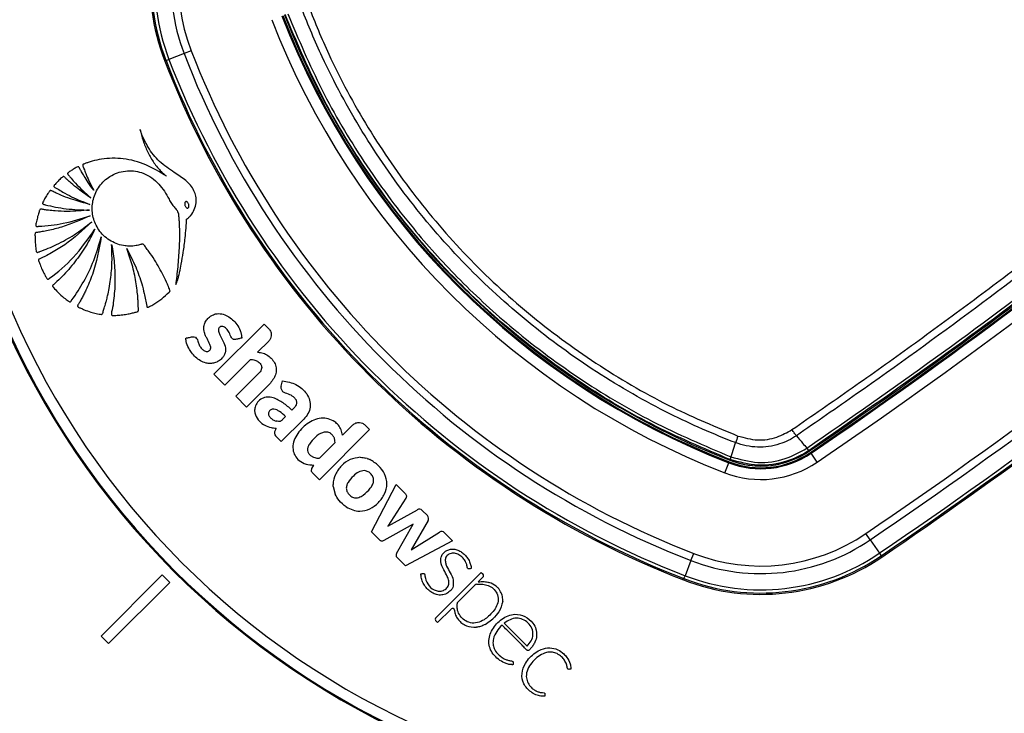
# Model space of a CAD drawing. Header units: millimetres. Extents: x 1591 to 17407, y 888 to 16227.
# Tile 33 of 78: x 3431 to 3613, y 10072 to 10200. Entities that reach past the tile are written whole.
import ezdxf

# ---------------------------------------------------------------- set-up
doc = ezdxf.new("R2010")
doc.units = ezdxf.units.MM
doc.layers.add('COMPONENT_GEOMETRY', color=7, linetype='Continuous')
doc.styles.add('SLDTEXTSTYLE1', font='TXT', dxfattribs={"width": 0.75})
doc.dimstyles.new('SLDDIMSTYLE0', dxfattribs={"dimtxt": 100, "dimasz": 6.604, "dimexe": 0, "dimexo": 0.0625, "dimgap": 25, "dimtad": 0, "dimtih": 1, "dimtoh": 1, "dimdec": 0, "dimlfac": 0.5, "dimrnd": 1e-09, "dimzin": 12, "dimdsep": 46, "dimtxsty": 'SLDTEXTSTYLE1', "dimsah": 1, "dimcen": 0.09, "dimadec": 0, "dimazin": 3, "dimtfac": 1, "dimtdec": 0, "dimtofl": 0, "dimtmove": 0, "dimatfit": 3, "dimfxl": 1, "dimfrac": 2, "dimtolj": 1, "dimtzin": 12, "dimarcsym": 0})

# ---------------------------------------------------------------- blocks, each defined once
blk = doc.blocks.new('_D')
at = {"layer": 'COMPONENT_GEOMETRY', "color": 7, "ltscale": 2}
for p, q in [((8879.1, 12946.13), (8879.1, 8407.68)), ((2657.77, 9298.99), (2657.77, 8407.68)), ((2657.77, 8414.03), (5620.66, 8414.03)), ((8879.1, 8414.03), (5916.21, 8414.03))]:
    blk.add_line(p, q, dxfattribs=at)
for points in [[(2657.77, 8414.03), (2664.37, 8413.02), (2664.37, 8415.05)], [(8879.1, 8414.03), (8872.5, 8415.05), (8872.5, 8413.02)]]:
    blk.add_solid(points, dxfattribs=at)
at = {"layer": 'COMPONENT_GEOMETRY', "color": 7, "ltscale": 2, "insert": (5620.66, 8463.56), "char_height": 100, "attachment_point": 1, "style": 'SLDTEXTSTYLE1'}
blk.add_mtext('3111', dxfattribs=at)

msp = doc.modelspace()

# ---------------------------------------------------------------- linework, layer by layer
at = {"color": 7, "linetype": 'Continuous', "lineweight": 25, "ltscale": 2}
for p, q in [((3461.65, 10193.61), (3458.85, 10192.53)), ((3462.96, 10194.12), (3461.65, 10193.61)), ((3458.3, 10192.31), (3458.07, 10192.23)), ((3458.3, 10192.31), (3458.85, 10192.53)), ((3467.18, 10134.25), (3476.47, 10143.54)), ((3476.47, 10143.54), (3477.32, 10142.69)), ((3477.32, 10140.4), (3475.26, 10138.35)), ((3473.94, 10137.02), (3469.18, 10132.26)), ((3469.18, 10132.26), (3467.18, 10134.25)), ((3471.24, 10130.2), (3475.48, 10134.44)), ((3479.6, 10132.08), (3479.86, 10133.07)), ((3477.47, 10132.44), (3473.23, 10128.2)), ((3473.23, 10128.2), (3471.24, 10130.2)), ((3483.82, 10125.96), (3479.65, 10121.79)), ((3495.99, 10124.01), (3486.71, 10114.73)), ((3492.86, 10124.87), (3490.97, 10122.98)), ((3495.14, 10124.87), (3495.99, 10124.01)), ((3576.94, 10120.57), (3576.94, 10120.58)), ((3577.36, 10120.18), (3577.35, 10120.17)), ((3577.36, 10120.18), (3577.45, 10120.06)), ((3495.52, 10118.68), (3495.26, 10118.76)), ((3562.71, 10118.48), (3562.66, 10118.36)), ((3562.71, 10118.48), (3562.7, 10118.49)), ((3562.84, 10118.98), (3562.84, 10118.98)), ((3562.84, 10118.98), (3562.86, 10118.98)), ((3577.63, 10119.79), (3577.73, 10119.64)), ((3578.85, 10117.99), (3577.73, 10119.64)), ((3485.32, 10116.79), (3485.67, 10117.45)), ((3561.76, 10116.02), (3562.48, 10117.89)), ((3562.55, 10118.05), (3562.48, 10117.89)), ((3486.71, 10114.73), (3485.47, 10115.96)), ((3489.25, 10113.51), (3489.62, 10112.09)), ((3496.33, 10105.1), (3500.93, 10113.85)), ((3500.93, 10113.85), (3502.53, 10112.26)), ((3502.73, 10111.35), (3499.37, 10106.13)), ((3499.37, 10106.13), (3504.83, 10109.18)), ((3505.74, 10109.05), (3506.7, 10108.1)), ((3504.04, 10106.49), (3498.63, 10103.47)), ((3501, 10101.1), (3504.04, 10106.49)), ((3506.82, 10107.17), (3503.71, 10101.77)), ((3497.87, 10103.56), (3496.33, 10105.1)), ((3503.71, 10101.77), (3508.91, 10105.03)), ((3509.86, 10104.92), (3511.35, 10103.43)), ((3588.67, 10103.6), (3587.87, 10104.76)), ((3511.35, 10103.43), (3502.65, 10098.78)), ((3588.67, 10103.6), (3590.36, 10101.12)), ((3502.65, 10098.78), (3501.03, 10100.41)), ((3555.48, 10099.78), (3555.99, 10101.09)), ((3590.36, 10101.12), (3590.69, 10100.63)), ((3590.69, 10100.63), (3590.82, 10100.43)), ((3555.48, 10099.78), (3554.39, 10096.98)), ((3457.58, 10097.13), (3446.27, 10085.81)), ((3459, 10095.71), (3457.58, 10097.13)), ((3516.66, 10097.59), (3508.19, 10089.12)), ((3516.95, 10096.69), (3516.11, 10095.85)), ((3516.66, 10097.59), (3516.95, 10097.3)), ((3554.18, 10096.43), (3554.09, 10096.2)), ((3554.18, 10096.43), (3554.39, 10096.98)), ((3447.68, 10084.4), (3459, 10095.71)), ((3515.47, 10095.21), (3512.28, 10092.02)), ((3516.11, 10095.85), (3516.09, 10095.84)), ((3511.07, 10090.81), (3508.58, 10088.32)), ((3508.19, 10088.71), (3508.58, 10088.32)), ((3517.4, 10087.96), (3518.81, 10089.02)), ((3520.93, 10088.2), (3525.18, 10083.96)), ((3446.27, 10085.81), (3447.68, 10084.4))]:
    msp.add_line(p, q, dxfattribs=at)
at = {"color": 7, "linetype": 'Continuous', "lineweight": 25, "ltscale": 2, "flags": 128}
msp.add_lwpolyline([(3563.72, 10121.6), (3563.62, 10121.3), (3563.03, 10119.53), (3562.84, 10118.98)], dxfattribs=at)
at = {"color": 7, "linetype": 'Continuous', "lineweight": 25, "ltscale": 4}
for centre, radius, start, end in [((3565.77, 10203.9), 202, 90, 24.5732), ((3565.77, 10203.9), 200, 65.6403, 24.3597), ((3565.77, 10203.9), 196, 66.0814, 23.9186), ((3565.77, 10203.9), 150, 91.6933, 358.3067), ((3565.77, 10203.9), 149.82, 91.6649, 358.3351), ((3565.77, 10203.9), 147.82, 92.3895, 357.6105), ((2982.16, 10993.49), 1057, 304.27645, 314.28092), ((2982.16, 10993.49), 1057.32, 304.27645, 314.28092), ((2982.16, 10993.49), 1057.5, 304.27645, 314.28092), ((2982.16, 10993.49), 1059.5, 304.27645, 314.28092), ((3495.15, 10206.56), 39.76, 145.7235, 201.1432), ((3495.15, 10206.56), 39.51, 145.7235, 201.1432), ((3495.15, 10206.56), 38.92, 145.7235, 201.1432), ((3495.15, 10206.56), 35.92, 145.7235, 201.1432), ((3495.15, 10206.56), 34.51, 145.7235, 201.1432), ((2982.16, 10993.49), 1075.5, 304.27645, 314.28092), ((2982.16, 10993.49), 1076.92, 304.27645, 314.28092), ((2982.16, 10993.49), 1079.92, 304.27645, 314.28092), ((2982.16, 10993.49), 1080.5, 304.27645, 314.28092), ((3614.65, 10252.78), 144.63, 201.1432, 248.8568), ((3614.65, 10252.78), 144.45, 201.1432, 248.8568), ((3614.65, 10252.78), 144.13, 201.1432, 248.8568), ((3614.65, 10252.78), 146.63, 201.1432, 248.8568), ((2982.16, 10993.49), 1080.75, 304.27645, 312.58356), ((3614.65, 10252.78), 164.05, 201.1432, 248.8568), ((3614.65, 10252.78), 162.63, 201.1432, 248.8568), ((3614.65, 10252.78), 167.88, 201.1432, 248.8568), ((3614.65, 10252.78), 167.63, 201.1432, 248.8568), ((3614.65, 10252.78), 167.05, 201.1432, 248.8568), ((3596.83, 10110.28), 34.98, 158.9831, 161.1303), ((3577.9, 10121.16), 1.12, 211.5437, 241.4629), ((3568.43, 10133.28), 16.5, 248.8568, 304.2765), ((3568.43, 10133.28), 16.33, 248.8568, 304.2765), ((3568.43, 10133.28), 16, 248.8568, 304.2765), ((3568.43, 10133.28), 16, 248.8568, 289.6032), ((3565.34, 10117.96), 2.68, 157.6635, 168.7097), ((3568.43, 10133.28), 18.5, 248.8568, 304.2765), ((3505.2, 10108.51), 0.769, 45, 119.215), ((3506.16, 10107.55), 0.766, 330.0361, 45), ((3509.32, 10104.38), 0.767, 45, 122.0348), ((3568.43, 10133.28), 34.51, 248.8568, 304.2765), ((3568.43, 10133.28), 35.92, 248.8568, 304.2765), ((3568.43, 10133.28), 39.76, 248.8568, 304.2765), ((3568.43, 10133.28), 39.51, 248.8568, 304.2765), ((3568.43, 10133.28), 38.92, 248.8568, 304.2765), ((3516.65, 10097), 0.431, 315, 45), ((3515.94, 10094.74), 0.662, 97.0879, 135), ((3508.39, 10088.92), 0.288, 135, 225), ((3511.34, 10090.55), 0.374, 9.0556, 135)]:
    msp.add_arc(centre, radius, start, end, dxfattribs=at)
at = {"color": 7, "linetype": 'Continuous', "lineweight": 25, "ltscale": 2}
for points, knots in [([(3574.18, 10124.01), (3577.89, 10126.58), (3585.32, 10131.7), (3596.35, 10139.58), (3607.3, 10147.6), (3618.15, 10155.76), (3629.15, 10164.24), (3640.27, 10173.07), (3651.51, 10182.24), (3662.64, 10191.56), (3673.65, 10201.06), (3684.55, 10210.71), (3695.33, 10220.52), (3705.99, 10230.48), (3712.98, 10237.24), (3716.47, 10240.62)], [0, 0, 0, 0, 0.073719, 0.147439, 0.221175, 0.29496, 0.36876, 0.447453, 0.526166, 0.604938, 0.683731, 0.762747, 0.841784, 0.920882, 1, 1, 1, 1]), ([(3717.46, 10239.6), (3710.44, 10232.86), (3696.4, 10219.39), (3674.68, 10199.95), (3652.51, 10181.09), (3630.35, 10163.27), (3608.23, 10146.43), (3589.9, 10133.16), (3578.73, 10125.45), (3575.01, 10122.89)], [0, 0, 0, 0, 0.158052, 0.316268, 0.473674, 0.631239, 0.778695, 0.92628, 1, 1, 1, 1]), ([(3576.94, 10120.58), (3584.92, 10126.12), (3600.86, 10137.21), (3624.19, 10154.67), (3647.06, 10172.7), (3668.93, 10190.94), (3689.84, 10209.35), (3706.51, 10224.76), (3716.29, 10234.22), (3719.56, 10237.38)], [0, 0, 0, 0, 0.158215, 0.31643, 0.474008, 0.631586, 0.778967, 0.926348, 1, 1, 1, 1]), ([(3719.94, 10236.95), (3716.68, 10233.8), (3706.9, 10224.33), (3690.24, 10208.93), (3669.33, 10190.53), (3647.47, 10172.29), (3624.6, 10154.26), (3601.27, 10136.81), (3585.33, 10125.72), (3577.36, 10120.18)], [0, 0, 0, 0, 0.073651, 0.22103, 0.36841, 0.525988, 0.683566, 0.841783, 1, 1, 1, 1]), ([(3484.7, 10202.3), (3485.9, 10199.36), (3489.05, 10191.64), (3495.53, 10179.73), (3504.33, 10166.94), (3514.52, 10155.21), (3525.99, 10144.71), (3538.55, 10135.58), (3551.32, 10128.18), (3560.13, 10124.51), (3564.17, 10122.83)], [0, 0, 0, 0, 0.082355, 0.216249, 0.35057, 0.484461, 0.618347, 0.752663, 0.886551, 1, 1, 1, 1]), ([(3562.7, 10118.49), (3557.8, 10120.57), (3547.97, 10124.74), (3534.23, 10133), (3522.14, 10142.08), (3511.99, 10151.52), (3502.83, 10161.66), (3494.29, 10173.26), (3486.38, 10186.59), (3482.36, 10196.09), (3480.36, 10200.83)], [0, 0, 0, 0, 0.133261, 0.266939, 0.400198, 0.51123, 0.613098, 0.741938, 0.871158, 1, 1, 1, 1]), ([(3480.85, 10200.97), (3482.85, 10196.25), (3486.85, 10186.79), (3494.73, 10173.52), (3503.23, 10161.97), (3512.35, 10151.87), (3522.45, 10142.47), (3534.5, 10133.44), (3548.18, 10125.21), (3557.96, 10121.06), (3562.84, 10118.98)], [0, 0, 0, 0, 0.128848, 0.258072, 0.386917, 0.488772, 0.599788, 0.733051, 0.866734, 1, 1, 1, 1]), ([(3563.72, 10121.6), (3563.72, 10121.6), (3559.6, 10123.19), (3550.78, 10127.07), (3537.85, 10134.46), (3525.18, 10143.71), (3513.6, 10154.3), (3503.31, 10166.15), (3494.39, 10179.06), (3487.91, 10191.11), (3484.62, 10198.86), (3483.47, 10201.85), (3483.47, 10201.85)], [0, 0, 0, 0, 0.000001, 0.113448, 0.247337, 0.381653, 0.515539, 0.649431, 0.783752, 0.917647, 0.999999, 1, 1, 1, 1]), ([(3453.49, 10179.54), (3453.67, 10178.86), (3454.03, 10177.48), (3454.83, 10175.49), (3455.87, 10173.6), (3456.98, 10172.2), (3457.86, 10171.33), (3458.27, 10171.02), (3458.4, 10170.92)], [0, 0, 0, 0, 0.209784, 0.422933, 0.635761, 0.846744, 0.951153, 1, 1, 1, 1]), ([(3460.1, 10150.85), (3460.24, 10151.13), (3460.47, 10151.61), (3460.64, 10152.4), (3460.88, 10153.37), (3461.18, 10154.86), (3461.54, 10156.97), (3461.82, 10159.21), (3461.99, 10161.08), (3462.08, 10162.15), (3462.09, 10162.64), (3462.1, 10162.78), (3462.11, 10162.85), (3462.11, 10162.9), (3462.11, 10162.92), (3462.12, 10162.97), (3462.16, 10163.01), (3462.23, 10163.06), (3462.38, 10163.15), (3462.54, 10163.32), (3462.7, 10163.48), (3462.8, 10163.58), (3462.84, 10163.63), (3462.86, 10163.65), (3462.86, 10163.66), (3462.87, 10163.66), (3462.87, 10163.67), (3462.87, 10163.67), (3462.87, 10163.67), (3463.15, 10163.99), (3463.6, 10164.72), (3463.93, 10165.96), (3463.88, 10167.17), (3463.38, 10168.68), (3461.99, 10170.26), (3459.6, 10171.72), (3457.48, 10173.2), (3455.93, 10174.87), (3455.04, 10176.19), (3454.39, 10177.39), (3453.9, 10178.43), (3453.63, 10179.13), (3453.5, 10179.5), (3453.49, 10179.54)], [0, 0, 0, 0, 0.02822, 0.047024, 0.072189, 0.117124, 0.182915, 0.263094, 0.318189, 0.351119, 0.358364, 0.361518, 0.363967, 0.364769, 0.365681, 0.366458, 0.368426, 0.370883, 0.374355, 0.383843, 0.39149, 0.394855, 0.396335, 0.396987, 0.397274, 0.3974, 0.397455, 0.39748, 0.39749, 0.397499, 0.435527, 0.473257, 0.509719, 0.541957, 0.613525, 0.690941, 0.79256, 0.84284, 0.893244, 0.933507, 0.964789, 0.996041, 1, 1, 1, 1]), ([(3458.4, 10170.92), (3457.16, 10171.68), (3454.67, 10173.2), (3450.51, 10174.33), (3447.1, 10174.25), (3444.97, 10173.8), (3444.07, 10173.52), (3443.63, 10173.37), (3443.35, 10173.26), (3443.11, 10173.19), (3442.95, 10173.1), (3442.89, 10173.02), (3442.87, 10172.91), (3442.91, 10172.77), (3442.97, 10172.6), (3443.04, 10172.45), (3443.21, 10172.06), (3443.5, 10171.26), (3444.1, 10169.92), (3444.62, 10168.91), (3444.92, 10168.33)], [0, 0, 0, 0, 0.202229, 0.40583, 0.591312, 0.672977, 0.708933, 0.723066, 0.737203, 0.751346, 0.758346, 0.76153, 0.764796, 0.773005, 0.782354, 0.789655, 0.796108, 0.841429, 0.909394, 1, 1, 1, 1]), ([(3444.92, 10168.33), (3444.57, 10168.81), (3443.94, 10169.66), (3443.21, 10170.81), (3442.75, 10171.58), (3442.5, 10172.03), (3442.33, 10172.31), (3442.25, 10172.52), (3442.14, 10172.63), (3442.09, 10172.65), (3442.04, 10172.66), (3441.77, 10172.6), (3441.35, 10172.32), (3440.85, 10172.02), (3440.48, 10171.77), (3440.27, 10171.64), (3440.15, 10171.54), (3440.1, 10171.47), (3440.08, 10171.4), (3440.1, 10171.33), (3440.17, 10171.21), (3440.39, 10170.94), (3440.83, 10170.39), (3442.13, 10168.96), (3443.39, 10167.8), (3444.36, 10166.91)], [0, 0, 0, 0, 0.127698, 0.23016, 0.296705, 0.322542, 0.341876, 0.367198, 0.371042, 0.374711, 0.378669, 0.383491, 0.434305, 0.485479, 0.510406, 0.531464, 0.538702, 0.544566, 0.549073, 0.554075, 0.560071, 0.580208, 0.62816, 0.714057, 1, 1, 1, 1]), ([(3458.87, 10149.43), (3458.92, 10149.48), (3458.99, 10149.54), (3459.05, 10149.64), (3459.05, 10149.73), (3459, 10149.88), (3458.83, 10150.28), (3458.47, 10151.18), (3457.61, 10153.01), (3456.46, 10155.03), (3455.33, 10156.76), (3454.6, 10157.65), (3454.31, 10158.18), (3453.98, 10158.37), (3453.78, 10158.33), (3453.39, 10158.21), (3452.64, 10158.01), (3451.81, 10157.96), (3451.14, 10157.99), (3450.42, 10158.05), (3448.93, 10158.4), (3446.9, 10159.57), (3445.26, 10161.7), (3444.53, 10164.19), (3444.71, 10166.76), (3445.85, 10169.17), (3447.92, 10171.11), (3450.75, 10172.08), (3453.98, 10171.8), (3456.82, 10169.93), (3458.28, 10167.78), (3459.07, 10166.25), (3459.53, 10165.54), (3460.11, 10164.91), (3460.61, 10164.2), (3460.65, 10163.34), (3460.71, 10162.71), (3460.74, 10162.29), (3460.75, 10162.1), (3460.75, 10162.02), (3460.75, 10161.98), (3460.75, 10161.97), (3460.75, 10161.96), (3460.75, 10161.96), (3460.75, 10161.95), (3460.78, 10161.38), (3460.8, 10160.22), (3460.77, 10158.49), (3460.68, 10156.76), (3460.55, 10155.03), (3460.38, 10153.31), (3460.23, 10151.91), (3460.13, 10151.09), (3460.1, 10150.85)], [0, 0, 0, 0, 0.0032966, 0.0044508, 0.0060127, 0.0076363, 0.0119341, 0.0277509, 0.0558597, 0.112253, 0.1432712, 0.1581401, 0.1693379, 0.1728137, 0.1760335, 0.1791851, 0.193339, 0.2142755, 0.2199719, 0.2268437, 0.2499978, 0.2958207, 0.3397938, 0.3804541, 0.4219633, 0.4652446, 0.5095626, 0.5594472, 0.6094064, 0.6653695, 0.7217958, 0.7365556, 0.751316, 0.7635258, 0.7793182, 0.7926307, 0.8053556, 0.8110719, 0.813587, 0.8146937, 0.8151806, 0.8153948, 0.8154891, 0.8155306, 0.8155488, 0.8155631, 0.8441793, 0.8728415, 0.9015416, 0.9302542, 0.9589401, 0.9875496, 1, 1, 1, 1]), ([(3444.36, 10166.91), (3443.57, 10167.45), (3442.32, 10168.3), (3440.9, 10169.48), (3440.1, 10170.19), (3439.69, 10170.58), (3439.49, 10170.8), (3439.36, 10170.86), (3439.28, 10170.84), (3439.23, 10170.83), (3439.13, 10170.75), (3438.91, 10170.59), (3438.54, 10170.24), (3438.15, 10169.82), (3437.81, 10169.46), (3437.64, 10169.28), (3437.58, 10169.18), (3437.56, 10169.13), (3437.55, 10169.08), (3437.56, 10169.01), (3437.63, 10168.93), (3437.85, 10168.79), (3438.37, 10168.47), (3439.38, 10167.87), (3441.34, 10166.83), (3443.04, 10166.16), (3444.17, 10165.71)], [0, 0, 0, 0, 0.173667, 0.277701, 0.336774, 0.369433, 0.380571, 0.39028, 0.392921, 0.395812, 0.399929, 0.415801, 0.444961, 0.493447, 0.520917, 0.534753, 0.538746, 0.542045, 0.544886, 0.547523, 0.554857, 0.563491, 0.595044, 0.666572, 0.779172, 1, 1, 1, 1]), ([(3444.17, 10165.71), (3443.13, 10165.98), (3441.46, 10166.41), (3439.48, 10167.14), (3438.27, 10167.66), (3437.57, 10167.97), (3437.18, 10168.18), (3437.03, 10168.26), (3436.94, 10168.27), (3436.9, 10168.27), (3436.85, 10168.26), (3436.79, 10168.21), (3436.71, 10168.09), (3436.6, 10167.93), (3436.41, 10167.66), (3436.11, 10167.19), (3435.79, 10166.65), (3435.56, 10166.21), (3435.47, 10166), (3435.45, 10165.91), (3435.47, 10165.83), (3435.53, 10165.77), (3435.62, 10165.72), (3435.73, 10165.69), (3435.82, 10165.67), (3435.88, 10165.66), (3435.91, 10165.65), (3435.92, 10165.65), (3435.92, 10165.65), (3435.92, 10165.65), (3435.92, 10165.65), (3435.92, 10165.65), (3435.92, 10165.65), (3437.21, 10165.32), (3439.94, 10164.77), (3442.7, 10164.69), (3444.14, 10164.65)], [0, 0, 0, 0, 0.165667, 0.266279, 0.325785, 0.370092, 0.385201, 0.394149, 0.396289, 0.398331, 0.400329, 0.404851, 0.409546, 0.422041, 0.435842, 0.460922, 0.507787, 0.532654, 0.538534, 0.542969, 0.546556, 0.550022, 0.555764, 0.56218, 0.567863, 0.570218, 0.571206, 0.57163, 0.571814, 0.571894, 0.57193, 0.571945, 0.571952, 0.571957, 0.777413, 1, 1, 1, 1]), ([(3462, 10166.21), (3461.97, 10166.2), (3461.92, 10166.18), (3461.83, 10166.09), (3461.78, 10165.94), (3461.77, 10165.74), (3461.81, 10165.52), (3461.89, 10165.32), (3462, 10165.15), (3462.13, 10165.05), (3462.24, 10165.02), (3462.3, 10165.03), (3462.32, 10165.03)], [0, 0, 0, 0, 0.054152, 0.106755, 0.220928, 0.354231, 0.499771, 0.645409, 0.778973, 0.893409, 0.946014, 1, 1, 1, 1]), ([(3462.32, 10165.03), (3462.35, 10165.04), (3462.4, 10165.06), (3462.46, 10165.12), (3462.51, 10165.2), (3462.54, 10165.32), (3462.55, 10165.5), (3462.51, 10165.72), (3462.43, 10165.92), (3462.32, 10166.09), (3462.19, 10166.19), (3462.08, 10166.22), (3462.02, 10166.21), (3462, 10166.21)], [0, 0, 0, 0, 0.054064, 0.106543, 0.161595, 0.221254, 0.354546, 0.500182, 0.645922, 0.779485, 0.893724, 0.946168, 1, 1, 1, 1]), ([(3444.14, 10164.65), (3442.78, 10164.53), (3440.65, 10164.35), (3438.11, 10164.45), (3436.7, 10164.6), (3435.84, 10164.69), (3435.38, 10164.8), (3435.12, 10164.81), (3435.05, 10164.8), (3435, 10164.78), (3434.96, 10164.74), (3434.91, 10164.64), (3434.83, 10164.44), (3434.68, 10163.96), (3434.47, 10163.23), (3434.32, 10162.46), (3434.21, 10161.99), (3434.2, 10161.8), (3434.21, 10161.74), (3434.24, 10161.69), (3434.28, 10161.66), (3434.4, 10161.61), (3434.54, 10161.62), (3434.67, 10161.64), (3434.72, 10161.65), (3434.74, 10161.65), (3434.75, 10161.65), (3434.76, 10161.65), (3434.76, 10161.65), (3434.76, 10161.65), (3434.76, 10161.65), (3434.76, 10161.65), (3436.28, 10161.73), (3439.53, 10162.09), (3442.63, 10163.08), (3444.28, 10163.61)], [0, 0, 0, 0, 0.181563, 0.281452, 0.336766, 0.368324, 0.39543, 0.400295, 0.402717, 0.404776, 0.406735, 0.41078, 0.419527, 0.434462, 0.477332, 0.519899, 0.538335, 0.541449, 0.544399, 0.546346, 0.548841, 0.551627, 0.562442, 0.56711, 0.56892, 0.56965, 0.569956, 0.570088, 0.570146, 0.570171, 0.570182, 0.570187, 0.57019, 0.771132, 1, 1, 1, 1]), ([(3444.28, 10163.61), (3442.52, 10162.83), (3439.99, 10161.71), (3436.93, 10160.96), (3435.6, 10160.7), (3434.94, 10160.59), (3434.55, 10160.52), (3434.28, 10160.51), (3434.14, 10160.45), (3434.09, 10160.4), (3434.06, 10160.33), (3434.04, 10160.2), (3434.05, 10159.96), (3434.05, 10159.39), (3434.07, 10158.61), (3434.18, 10157.77), (3434.23, 10157.25), (3434.29, 10157), (3434.33, 10156.91), (3434.38, 10156.86), (3434.44, 10156.83), (3434.57, 10156.82), (3434.71, 10156.88), (3434.84, 10156.93), (3434.89, 10156.96), (3434.91, 10156.97), (3434.92, 10156.97), (3434.92, 10156.97), (3434.93, 10156.97), (3434.93, 10156.97), (3434.93, 10156.97), (3434.93, 10156.97), (3435.99, 10157.35), (3438.17, 10158.28), (3441.44, 10160.06), (3443.48, 10161.63), (3444.55, 10162.45)], [0, 0, 0, 0, 0.221218, 0.318628, 0.361529, 0.378392, 0.39526, 0.406999, 0.409707, 0.412374, 0.415346, 0.417923, 0.427889, 0.443092, 0.483276, 0.518157, 0.540037, 0.544161, 0.547903, 0.550197, 0.552664, 0.555265, 0.565387, 0.569719, 0.571381, 0.572047, 0.572325, 0.572445, 0.572497, 0.57252, 0.57253, 0.572534, 0.572538, 0.702949, 0.845438, 1, 1, 1, 1]), ([(3444.55, 10162.45), (3442.94, 10160.96), (3440.63, 10158.82), (3437.57, 10156.97), (3436.21, 10156.24), (3435.53, 10155.91), (3435.14, 10155.69), (3434.83, 10155.61), (3434.71, 10155.48), (3434.69, 10155.35), (3434.79, 10155.04), (3435.03, 10154.45), (3435.35, 10153.64), (3435.74, 10152.87), (3436.04, 10152.35), (3436.2, 10152.05), (3436.3, 10151.91), (3436.4, 10151.85), (3436.51, 10151.86), (3436.59, 10151.91), (3436.66, 10151.96), (3436.7, 10151.99), (3436.72, 10152.01), (3436.73, 10152.01), (3436.74, 10152.02), (3436.74, 10152.02), (3436.74, 10152.02), (3436.74, 10152.02), (3436.74, 10152.02), (3438.31, 10153.17), (3441.49, 10155.9), (3443.88, 10159.32), (3445.15, 10161.13)], [0, 0, 0, 0, 0.2255528, 0.3249177, 0.3686671, 0.3858599, 0.4030558, 0.4148985, 0.4176634, 0.4206622, 0.4279839, 0.4501466, 0.4874333, 0.5176517, 0.539746, 0.549342, 0.5531365, 0.5570922, 0.5603648, 0.5639821, 0.5674381, 0.5689722, 0.5696397, 0.5699311, 0.5700588, 0.5701149, 0.5701395, 0.5701504, 0.5701552, 0.5701589, 0.7715299, 1, 1, 1, 1]), ([(3445.15, 10161.13), (3444.89, 10160.6), (3444.37, 10159.53), (3443.47, 10157.98), (3442.49, 10156.49), (3441.44, 10155.05), (3440.3, 10153.67), (3439.1, 10152.35), (3438.14, 10151.46), (3437.57, 10150.9), (3437.37, 10150.77), (3437.3, 10150.65), (3437.3, 10150.58), (3437.34, 10150.46), (3437.7, 10150.09), (3438.34, 10149.34), (3439.27, 10148.53), (3439.98, 10147.97), (3440.33, 10147.72), (3440.45, 10147.67), (3440.53, 10147.66), (3440.61, 10147.69), (3440.69, 10147.76), (3440.76, 10147.85), (3440.81, 10147.93), (3440.85, 10147.99), (3440.86, 10148.01), (3440.87, 10148.02), (3440.87, 10148.02), (3440.87, 10148.02), (3440.87, 10148.02), (3440.87, 10148.02), (3440.87, 10148.02), (3441.67, 10149.11), (3443.18, 10151.45), (3445.08, 10155.36), (3445.89, 10158.23), (3446.31, 10159.71)], [0, 0, 0, 0, 0.057426, 0.114826, 0.172211, 0.229592, 0.286977, 0.344377, 0.401806, 0.412893, 0.421478, 0.424076, 0.425858, 0.427738, 0.436262, 0.474569, 0.523369, 0.554574, 0.56231, 0.564903, 0.567089, 0.56915, 0.572812, 0.576881, 0.580591, 0.582187, 0.582872, 0.58317, 0.5833, 0.583357, 0.583382, 0.583393, 0.583398, 0.583402, 0.713102, 0.851978, 1, 1, 1, 1]), ([(3446.31, 10159.71), (3445.88, 10157.35), (3445.26, 10153.95), (3443.8, 10150.51), (3443.11, 10149.07), (3442.72, 10148.34), (3442.38, 10147.68), (3442.07, 10147.26), (3441.95, 10147), (3441.92, 10146.88), (3441.97, 10146.76), (3442.17, 10146.62), (3442.59, 10146.47), (3443.35, 10146.11), (3444.3, 10145.8), (3445.22, 10145.54), (3445.86, 10145.44), (3446.21, 10145.33), (3446.41, 10145.35), (3446.52, 10145.42), (3446.65, 10145.75), (3446.82, 10146.36), (3447.06, 10147.13), (3447.29, 10147.96), (3447.53, 10148.93), (3447.8, 10150.25), (3448.13, 10152.32), (3448.37, 10155.03), (3448.28, 10157.17), (3448.24, 10158.25)], [0, 0, 0, 0, 0.226718, 0.326617, 0.352803, 0.378996, 0.4052, 0.423578, 0.427974, 0.432067, 0.43542, 0.439009, 0.45551, 0.47762, 0.518825, 0.549936, 0.567789, 0.580796, 0.58381, 0.586672, 0.592895, 0.616517, 0.647493, 0.669087, 0.698685, 0.742291, 0.796477, 0.898237, 1, 1, 1, 1]), ([(3448.24, 10158.25), (3448.35, 10157.68), (3448.55, 10156.54), (3448.75, 10154.82), (3448.85, 10153.09), (3448.87, 10151.36), (3448.79, 10149.63), (3448.6, 10147.91), (3448.44, 10146.49), (3448.18, 10145.64), (3448.18, 10145.32), (3448.21, 10145.26), (3448.26, 10145.2), (3448.37, 10145.16), (3448.79, 10145.12), (3449.35, 10145.2), (3450.2, 10145.25), (3451.01, 10145.36), (3451.75, 10145.52), (3452.27, 10145.64), (3452.62, 10145.75), (3452.91, 10145.8), (3453.11, 10145.88), (3453.18, 10145.98), (3453.22, 10146.19), (3453.17, 10146.57), (3453.17, 10147.11), (3453.13, 10147.76), (3453.08, 10148.67), (3452.95, 10149.9), (3452.66, 10151.92), (3452.09, 10154.52), (3451.39, 10156.52), (3451.03, 10157.53)], [0, 0, 0, 0, 0.05771, 0.11539, 0.173053, 0.230709, 0.288371, 0.346051, 0.403765, 0.431524, 0.433822, 0.435859, 0.437913, 0.441817, 0.446383, 0.480892, 0.497728, 0.531857, 0.561892, 0.573691, 0.585489, 0.597662, 0.603357, 0.606247, 0.609835, 0.624207, 0.643874, 0.663907, 0.689821, 0.734639, 0.787656, 0.89382, 1, 1, 1, 1]), ([(3451.03, 10157.53), (3451.61, 10156.4), (3452.71, 10154.29), (3453.69, 10151.47), (3454.23, 10149.43), (3454.54, 10148.06), (3454.67, 10147.23), (3454.75, 10146.77), (3454.79, 10146.7), (3454.84, 10146.66), (3454.92, 10146.64), (3455.02, 10146.66), (3455.14, 10146.72), (3455.35, 10146.85), (3455.66, 10147), (3456.43, 10147.45), (3457.55, 10148.21), (3458.43, 10149.02), (3458.87, 10149.43)], [0, 0, 0, 0, 0.229182, 0.431712, 0.540852, 0.613251, 0.685771, 0.694462, 0.697028, 0.701156, 0.704891, 0.711452, 0.718649, 0.729129, 0.755851, 0.782573, 0.891294, 1, 1, 1, 1]), ([(3463.74, 10141.12), (3463.86, 10141.02), (3464.09, 10140.83), (3464.24, 10140.3), (3464.42, 10139.71), (3464.77, 10139.1), (3465.19, 10138.71), (3465.56, 10138.52), (3465.82, 10138.47), (3466.04, 10138.49), (3466.24, 10138.56), (3466.42, 10138.7), (3466.54, 10138.89), (3466.6, 10139.15), (3466.55, 10139.45), (3466.34, 10140.04), (3465.99, 10140.68), (3465.63, 10141.4), (3465.33, 10142.12), (3465.25, 10143.01), (3465.53, 10143.91), (3466.01, 10144.6), (3466.67, 10145.14), (3467.57, 10145.5), (3468.64, 10145.5), (3469.73, 10145.07), (3470.66, 10144.38), (3471.47, 10143.48), (3471.98, 10142.58), (3472.19, 10141.9), (3472.26, 10141.56), (3472.29, 10141.33), (3472.32, 10141.15), (3472.32, 10141.03), (3472.32, 10140.98), (3472.31, 10140.96), (3472.3, 10140.95), (3472.3, 10140.95), (3472.28, 10140.94), (3472.25, 10140.93), (3472.21, 10140.93), (3472.17, 10140.92), (3472.15, 10140.92), (3472.14, 10140.92), (3472.14, 10140.92), (3472.14, 10140.92), (3472.14, 10140.92), (3472.14, 10140.92), (3472.14, 10140.92), (3472.14, 10140.92), (3471.93, 10140.87), (3471.6, 10140.8), (3471.28, 10140.73), (3471.16, 10140.7)], [0, 0, 0, 0, 0.021417, 0.042498, 0.077987, 0.110867, 0.143353, 0.159573, 0.170162, 0.180525, 0.190826, 0.201476, 0.212535, 0.223128, 0.239347, 0.255952, 0.314059, 0.343371, 0.372846, 0.427443, 0.46738, 0.507386, 0.547856, 0.589422, 0.644348, 0.699381, 0.755554, 0.810452, 0.874335, 0.902475, 0.913539, 0.924622, 0.9357, 0.940706, 0.942343, 0.942869, 0.943336, 0.943782, 0.944363, 0.945513, 0.947963, 0.950291, 0.951078, 0.951352, 0.951457, 0.9515, 0.951519, 0.951527, 0.95153, 0.951532, 0.951533, 0.982273, 1, 1, 1, 1]), ([(3471.16, 10140.7), (3471.08, 10140.69), (3470.92, 10140.67), (3470.71, 10140.74), (3470.53, 10140.88), (3470.24, 10141.26), (3470.05, 10141.97), (3469.61, 10142.62), (3469.16, 10142.98), (3468.85, 10143.13), (3468.53, 10143.14), (3468.27, 10143.02), (3468.06, 10142.81), (3467.95, 10142.41), (3468.1, 10141.87), (3468.48, 10141.18), (3468.95, 10140.29), (3469.27, 10139.44), (3469.32, 10138.71), (3469.26, 10138.21), (3469.03, 10137.67), (3468.63, 10137.14), (3468.05, 10136.68), (3467.32, 10136.35), (3466.52, 10136.2), (3465.61, 10136.32), (3464.66, 10136.73), (3463.76, 10137.41), (3463.04, 10138.22), (3462.44, 10139.17), (3462.07, 10140.01), (3462, 10140.63), (3461.95, 10140.82), (3461.96, 10140.88), (3461.97, 10140.9), (3461.99, 10140.92), (3462.03, 10140.95), (3462.12, 10140.98), (3462.27, 10141.01), (3462.5, 10141.04), (3462.84, 10141.12), (3463.27, 10141.25), (3463.58, 10141.16), (3463.74, 10141.12)], [0, 0, 0, 0, 0.011232, 0.021027, 0.030771, 0.041185, 0.086899, 0.130076, 0.148188, 0.165146, 0.177277, 0.190131, 0.203885, 0.216548, 0.246148, 0.277538, 0.326313, 0.385862, 0.400693, 0.426996, 0.454023, 0.481187, 0.517987, 0.555064, 0.591537, 0.628693, 0.67989, 0.732012, 0.784237, 0.827478, 0.888451, 0.90755, 0.914117, 0.915019, 0.915944, 0.916985, 0.918229, 0.923434, 0.929635, 0.939467, 0.956213, 0.977297, 1, 1, 1, 1]), ([(3477.32, 10142.69), (3477.47, 10142.5), (3477.76, 10142.12), (3477.82, 10141.44), (3477.68, 10140.84), (3477.44, 10140.55), (3477.32, 10140.4)], [0, 0, 0, 0, 0.283705, 0.557917, 0.775026, 1, 1, 1, 1]), ([(3475.26, 10138.35), (3475.61, 10138.31), (3476.29, 10138.23), (3477.21, 10137.74), (3477.98, 10137.06), (3478.55, 10136.19), (3478.77, 10135.17), (3478.58, 10133.79), (3477.91, 10132.98), (3477.47, 10132.44)], [0, 0, 0, 0, 0.125361, 0.250199, 0.375861, 0.501046, 0.626299, 0.751147, 1, 1, 1, 1]), ([(3473.94, 10137.02), (3474.21, 10136.99), (3474.71, 10136.94), (3475.32, 10136.65), (3475.74, 10136.28), (3475.97, 10135.9), (3476.03, 10135.49), (3475.97, 10135.1), (3475.75, 10134.74), (3475.56, 10134.54), (3475.48, 10134.44)], [0, 0, 0, 0, 0.20075, 0.371353, 0.491267, 0.615204, 0.694596, 0.793687, 0.904539, 1, 1, 1, 1]), ([(3479.86, 10133.07), (3480.72, 10132.9), (3482.45, 10132.55), (3484.19, 10131.05), (3484.97, 10129.48), (3485.06, 10128.18), (3484.66, 10126.93), (3484.1, 10126.28), (3483.82, 10125.96)], [0, 0, 0, 0, 0.2513706, 0.5065545, 0.6303127, 0.7534146, 0.8768054, 1, 1, 1, 1]), ([(3479.6, 10132.08), (3479.58, 10131.99), (3479.54, 10131.82), (3479.59, 10131.54), (3479.71, 10131.29), (3480.07, 10130.88), (3480.91, 10130.69), (3481.72, 10130.27), (3482.25, 10129.76), (3482.48, 10129.29), (3482.47, 10128.8), (3482.23, 10128.21), (3481.86, 10127.86), (3481.6, 10127.63)], [0, 0, 0, 0, 0.043693, 0.087035, 0.130805, 0.173871, 0.347703, 0.520641, 0.609431, 0.697904, 0.762047, 0.837472, 1, 1, 1, 1]), ([(3481.6, 10127.63), (3481.08, 10128.09), (3480.03, 10129), (3478.48, 10129.87), (3477.08, 10130.1), (3476.03, 10129.83), (3475.22, 10129.12), (3474.77, 10128.28), (3474.67, 10127.45), (3474.9, 10126.53), (3475.51, 10125.56), (3476.56, 10124.77), (3477.65, 10124.38), (3478.37, 10124.31), (3478.69, 10124.28)], [0, 0, 0, 0, 0.143245, 0.2863, 0.358562, 0.42973, 0.501653, 0.57333, 0.62118, 0.668883, 0.765222, 0.851094, 0.934425, 1, 1, 1, 1]), ([(3480.42, 10126.45), (3480.07, 10126.78), (3479.57, 10127.24), (3478.83, 10127.66), (3478.37, 10127.82), (3477.98, 10127.81), (3477.7, 10127.7), (3477.47, 10127.51), (3477.3, 10127.27), (3477.23, 10126.99), (3477.31, 10126.63), (3477.61, 10126.23), (3478.07, 10125.82), (3478.49, 10125.67), (3478.69, 10125.6)], [0, 0, 0, 0, 0.235346, 0.328382, 0.417623, 0.466597, 0.514368, 0.562572, 0.611927, 0.656748, 0.699407, 0.787981, 0.894127, 1, 1, 1, 1]), ([(3480.42, 10126.45), (3480.25, 10126.29), (3479.95, 10126), (3479.65, 10125.57), (3479.33, 10125.5), (3479.05, 10125.53), (3478.84, 10125.57), (3478.69, 10125.6)], [0, 0, 0, 0, 0.336352, 0.602343, 0.685151, 0.78957, 1, 1, 1, 1]), ([(3490.97, 10122.98), (3490.9, 10123.33), (3490.77, 10123.99), (3490.25, 10124.84), (3489.45, 10125.58), (3488.35, 10126.07), (3486.51, 10126.25), (3484.29, 10125.22), (3482.7, 10123.45), (3481.84, 10121.76), (3481.73, 10120.39), (3482.11, 10119.17), (3482.97, 10118.19), (3484.2, 10117.51), (3485.18, 10117.47), (3485.67, 10117.45)], [0, 0, 0, 0, 0.055258, 0.105084, 0.152353, 0.221467, 0.289225, 0.434772, 0.581097, 0.654681, 0.726143, 0.788399, 0.848465, 0.92497, 1, 1, 1, 1]), ([(3478.69, 10124.28), (3478.62, 10124.14), (3478.47, 10123.83), (3478.33, 10123.39), (3478.48, 10122.99), (3478.71, 10122.71), (3479.12, 10122.31), (3479.43, 10122), (3479.65, 10121.79)], [0, 0, 0, 0, 0.153808, 0.342505, 0.433346, 0.55862, 0.702766, 1, 1, 1, 1]), ([(3492.86, 10124.87), (3493.05, 10125.02), (3493.43, 10125.31), (3494.1, 10125.37), (3494.7, 10125.23), (3494.99, 10124.99), (3495.14, 10124.87)], [0, 0, 0, 0, 0.283705, 0.557917, 0.775026, 1, 1, 1, 1]), ([(3564.17, 10122.83), (3565.37, 10122.51), (3567.75, 10121.86), (3571.32, 10122.4), (3573.27, 10123.5), (3574.18, 10124.01)], [0, 0, 0, 0, 0.35548, 0.702201, 1, 1, 1, 1]), ([(3575.01, 10122.89), (3574.95, 10122.96), (3574.83, 10123.11), (3574.62, 10123.39), (3574.4, 10123.69), (3574.25, 10123.91), (3574.18, 10124.01)], [0, 0, 0, 0, 0.2499997, 0.4999996, 0.7499997, 1, 1, 1, 1]), ([(3489.6, 10121.61), (3489.59, 10121.79), (3489.58, 10122.15), (3489.38, 10122.66), (3489.06, 10123.09), (3488.58, 10123.46), (3487.93, 10123.63), (3486.95, 10123.4), (3485.87, 10122.6), (3485.01, 10121.64), (3484.52, 10120.76), (3484.51, 10120.35), (3484.5, 10120.14)], [0, 0, 0, 0, 0.067035, 0.13386, 0.200695, 0.268057, 0.355259, 0.441722, 0.633831, 0.8463, 0.924415, 1, 1, 1, 1]), ([(3575.01, 10122.89), (3575.01, 10122.89), (3574.05, 10122.23), (3571.74, 10121.11), (3567.79, 10120.54), (3565.02, 10121.1), (3563.72, 10121.6), (3563.72, 10121.6)], [0, 0, 0, 0, 0.000006, 0.297986, 0.644686, 0.99999, 1, 1, 1, 1]), ([(3575.01, 10122.89), (3575.39, 10122.43), (3576.03, 10121.66), (3576.67, 10120.89), (3576.94, 10120.57)], [0, 0, 0, 0, 0.586948, 1, 1, 1, 1]), ([(3484.5, 10120.14), (3484.54, 10119.98), (3484.63, 10119.66), (3484.97, 10119.29), (3485.37, 10119), (3485.81, 10118.82), (3486.23, 10118.74), (3486.7, 10118.7), (3487.12, 10119.13), (3488.07, 10120.08), (3488.92, 10120.93), (3489.6, 10121.61)], [0, 0, 0, 0, 0.069768, 0.142093, 0.215677, 0.285558, 0.344021, 0.404727, 0.476993, 0.588013, 1, 1, 1, 1]), ([(3577.35, 10120.17), (3577.35, 10120.17), (3576.07, 10119.3), (3573.04, 10117.85), (3567.88, 10117.05), (3564.44, 10118), (3562.71, 10118.48)], [0, 0, 0, 0, 0.001845, 0.3039491, 0.6519794, 1, 1, 1, 1]), ([(3562.86, 10118.98), (3564.52, 10118.52), (3567.83, 10117.61), (3572.84, 10118.3), (3575.64, 10119.85), (3576.94, 10120.57)], [0, 0, 0, 0, 0.348471, 0.697151, 1, 1, 1, 1]), ([(3577.35, 10120.17), (3577.32, 10120.19), (3577.28, 10120.2), (3577.18, 10120.3), (3577.1, 10120.38), (3577.01, 10120.49), (3576.94, 10120.57)], [0, 0, 0, 0, 0.499015, 0.556419, 0.65919, 1, 1, 1, 1]), ([(3494.26, 10118.89), (3493.62, 10118.8), (3492.33, 10118.61), (3490.73, 10117.39), (3489.57, 10115.81), (3489.23, 10114.5), (3489.23, 10113.86), (3489.23, 10113.86)], [0, 0, 0, 0, 0.244687, 0.498213, 0.752677, 0.998238, 1, 1, 1, 1]), ([(3491.65, 10109.72), (3492.05, 10109.5), (3492.83, 10109.07), (3494.37, 10108.82), (3496.1, 10109.26), (3497.69, 10110.43), (3498.86, 10112.03), (3499.35, 10113.96), (3498.87, 10115.86), (3497.71, 10117.46), (3496.59, 10118.14), (3496.02, 10118.49)], [0, 0, 0, 0, 0.083124, 0.164855, 0.282005, 0.403609, 0.525316, 0.642843, 0.759976, 0.877271, 1, 1, 1, 1]), ([(3494.26, 10118.89), (3494.45, 10118.88), (3494.79, 10118.86), (3495.11, 10118.79), (3495.26, 10118.76)], [0, 0, 0, 0, 0.558378, 1, 1, 1, 1]), ([(3495.52, 10118.68), (3495.61, 10118.65), (3495.78, 10118.59), (3495.95, 10118.52), (3496.02, 10118.49)], [0, 0, 0, 0, 0.555953, 1, 1, 1, 1]), ([(3562.84, 10118.98), (3562.8, 10118.85), (3562.72, 10118.61), (3562.69, 10118.5), (3562.7, 10118.49), (3562.7, 10118.49)], [0, 0, 0, 0, 0.499344, 0.896947, 1, 1, 1, 1]), ([(3485.47, 10115.96), (3485.41, 10116.03), (3485.3, 10116.16), (3485.23, 10116.39), (3485.24, 10116.6), (3485.29, 10116.72), (3485.32, 10116.79)], [0, 0, 0, 0, 0.299404, 0.563236, 0.771193, 1, 1, 1, 1]), ([(3495.05, 10116.43), (3494.67, 10116.37), (3493.88, 10116.25), (3492.89, 10115.34), (3492.13, 10114.51), (3491.72, 10113.66), (3491.64, 10113.03), (3491.84, 10112.41), (3492.12, 10112.09), (3492.26, 10111.93)], [0, 0, 0, 0, 0.177978, 0.367099, 0.611568, 0.706367, 0.804228, 0.900756, 1, 1, 1, 1]), ([(3492.26, 10111.93), (3492.44, 10111.77), (3492.81, 10111.46), (3493.47, 10111.33), (3494, 10111.45), (3494.42, 10111.65), (3495.18, 10112.15), (3495.94, 10112.83), (3496.53, 10113.74), (3496.77, 10114.42), (3496.7, 10115.15), (3496.32, 10115.77), (3495.76, 10116.27), (3495.29, 10116.38), (3495.05, 10116.43)], [0, 0, 0, 0, 0.081417, 0.162242, 0.213218, 0.264533, 0.315638, 0.520136, 0.601386, 0.678843, 0.757651, 0.838975, 0.920888, 1, 1, 1, 1]), ([(3489.25, 10113.51), (3489.24, 10113.57), (3489.23, 10113.69), (3489.23, 10113.81), (3489.23, 10113.86)], [0, 0, 0, 0, 0.559588, 1, 1, 1, 1]), ([(3491.65, 10109.72), (3491.18, 10110.09), (3490.34, 10110.74), (3489.84, 10111.68), (3489.62, 10112.09)], [0, 0, 0, 0, 0.563645, 1, 1, 1, 1]), ([(3502.53, 10112.26), (3502.6, 10112.18), (3502.72, 10112.03), (3502.81, 10111.75), (3502.79, 10111.55), (3502.77, 10111.42), (3502.74, 10111.38), (3502.73, 10111.35)], [0, 0, 0, 0, 0.317778, 0.593537, 0.841538, 0.928541, 1, 1, 1, 1]), ([(3498.63, 10103.47), (3498.56, 10103.43), (3498.42, 10103.37), (3498.2, 10103.37), (3498.01, 10103.44), (3497.92, 10103.52), (3497.87, 10103.56)], [0, 0, 0, 0, 0.3020096, 0.5644072, 0.77093, 1, 1, 1, 1]), ([(3510.05, 10093.58), (3509.73, 10093.49), (3509.12, 10093.31), (3508.15, 10093.5), (3507.3, 10093.95), (3506.57, 10094.6), (3506, 10095.39), (3505.69, 10096.1), (3505.56, 10096.65), (3505.52, 10096.95), (3505.49, 10097.15), (3505.48, 10097.24), (3505.49, 10097.28), (3505.49, 10097.3), (3505.5, 10097.3), (3505.52, 10097.31), (3505.6, 10097.32), (3505.77, 10097.36), (3505.96, 10097.41), (3506.11, 10097.33), (3506.16, 10097.26), (3506.21, 10097.16), (3506.23, 10097.06), (3506.24, 10096.98), (3506.24, 10096.95), (3506.24, 10096.93), (3506.24, 10096.92), (3506.24, 10096.92), (3506.24, 10096.92), (3506.24, 10096.92), (3506.24, 10096.92), (3506.24, 10096.92), (3506.31, 10096.4), (3506.68, 10095.37), (3507.67, 10094.41), (3508.68, 10094.07), (3509.48, 10094.13), (3510.2, 10094.51), (3510.71, 10095.19), (3510.69, 10096.05), (3510.32, 10097), (3509.67, 10098.11), (3509.12, 10099.3), (3509.16, 10100.38), (3509.5, 10101.04), (3510.01, 10101.52), (3510.64, 10101.83), (3511.37, 10101.94), (3512.15, 10101.81), (3512.87, 10101.46), (3513.49, 10100.98), (3514.06, 10100.36), (3514.51, 10099.65), (3514.7, 10098.96), (3514.79, 10098.57), (3514.79, 10098.39), (3514.78, 10098.34), (3514.76, 10098.31), (3514.74, 10098.3), (3514.64, 10098.25), (3514.53, 10098.24), (3514.43, 10098.23)], [0, 0, 0, 0, 0.034237, 0.067326, 0.101201, 0.135926, 0.170526, 0.203716, 0.21833, 0.229815, 0.236233, 0.23957, 0.240138, 0.240568, 0.240829, 0.241113, 0.243357, 0.249536, 0.259728, 0.263039, 0.266066, 0.269116, 0.274461, 0.276819, 0.277835, 0.278275, 0.278467, 0.278551, 0.278588, 0.278605, 0.278612, 0.278615, 0.278617, 0.334486, 0.39081, 0.418706, 0.445826, 0.474063, 0.502812, 0.531047, 0.561227, 0.610831, 0.66879, 0.69663, 0.722905, 0.746359, 0.770056, 0.795933, 0.824066, 0.852264, 0.8808, 0.906249, 0.942468, 0.968494, 0.982247, 0.984915, 0.986938, 0.987863, 0.988461, 0.989162, 1, 1, 1, 1]), ([(3501, 10101.1), (3500.97, 10101.03), (3500.9, 10100.91), (3500.87, 10100.71), (3500.92, 10100.54), (3500.99, 10100.45), (3501.03, 10100.41)], [0, 0, 0, 0, 0.300096, 0.558347, 0.763087, 1, 1, 1, 1]), ([(3514.43, 10098.23), (3514.41, 10098.23), (3514.36, 10098.22), (3514.3, 10098.22), (3514.24, 10098.25), (3514.18, 10098.3), (3514.03, 10098.54), (3514.03, 10099), (3513.79, 10099.51), (3513.5, 10100), (3513.05, 10100.51), (3512.36, 10101.01), (3511.63, 10101.19), (3511.06, 10101.12), (3510.68, 10100.97), (3510.35, 10100.73), (3510.06, 10100.34), (3509.96, 10099.75), (3510.17, 10098.85), (3510.75, 10097.81), (3511.51, 10096.52), (3511.48, 10095.52), (3511.47, 10095.02)], [0, 0, 0, 0, 0.005664, 0.010602, 0.01522, 0.022266, 0.030024, 0.08691, 0.133975, 0.169674, 0.231565, 0.306758, 0.381453, 0.416521, 0.45116, 0.48518, 0.518824, 0.571643, 0.630343, 0.750483, 0.875235, 1, 1, 1, 1]), ([(3511.47, 10095.02), (3511.41, 10094.86), (3511.27, 10094.52), (3510.79, 10093.99), (3510.33, 10093.74), (3510.05, 10093.58)], [0, 0, 0, 0, 0.245085, 0.528776, 1, 1, 1, 1]), ([(3515.85, 10095.4), (3516.58, 10095.41), (3517.68, 10095.43), (3518.92, 10094.63), (3519.61, 10093.72), (3519.93, 10092.54), (3519.43, 10090.95), (3518.36, 10089.76), (3517.13, 10088.73), (3515.99, 10088.2), (3514.66, 10088.16), (3513.54, 10088.69), (3512.7, 10089.49), (3512.25, 10090.45), (3512.16, 10091.32), (3512.24, 10091.82), (3512.28, 10092.02)], [0, 0, 0, 0, 0.1198788, 0.1802743, 0.2418408, 0.3101642, 0.3779105, 0.5149363, 0.5738111, 0.6498268, 0.7225012, 0.7909543, 0.8531693, 0.9158028, 0.9658472, 1, 1, 1, 1]), ([(3516.09, 10095.84), (3516.47, 10095.88), (3517.14, 10095.95), (3517.79, 10095.81), (3518.08, 10095.74)], [0, 0, 0, 0, 0.562723, 1, 1, 1, 1]), ([(3519.69, 10094.78), (3519.3, 10095.1), (3518.81, 10095.5), (3518.21, 10095.7), (3518.08, 10095.74)], [0, 0, 0, 0, 0.777605, 1, 1, 1, 1]), ([(3519.69, 10094.78), (3519.74, 10094.73), (3519.83, 10094.63), (3519.91, 10094.52), (3519.95, 10094.48)], [0, 0, 0, 0, 0.559963, 1, 1, 1, 1]), ([(3520.65, 10092.18), (3520.64, 10092.49), (3520.63, 10093.12), (3520.34, 10093.91), (3520.06, 10094.32), (3519.95, 10094.48)], [0, 0, 0, 0, 0.382511, 0.771946, 1, 1, 1, 1]), ([(3520.65, 10092.18), (3520.45, 10091.52), (3520.09, 10090.32), (3519.21, 10089.43), (3518.81, 10089.02)], [0, 0, 0, 0, 0.545096, 1, 1, 1, 1]), ([(3511.7, 10090.61), (3511.74, 10090.38), (3511.81, 10089.99), (3512.04, 10089.38), (3512.45, 10088.78), (3513.06, 10088.15), (3514.17, 10087.51), (3515.13, 10087.46), (3515.77, 10087.42)], [0, 0, 0, 0, 0.12087, 0.206579, 0.341115, 0.503027, 0.66769, 1, 1, 1, 1]), ([(3518.88, 10082.45), (3518.65, 10082.8), (3518.21, 10083.48), (3518.02, 10084.7), (3518.18, 10085.91), (3518.89, 10087.45), (3520.35, 10089.08), (3522.66, 10090.07), (3524.82, 10089.55), (3526.17, 10088.43), (3526.76, 10087.29), (3526.92, 10086.48), (3526.93, 10085.65), (3526.7, 10084.81), (3526.25, 10084.03), (3525.89, 10083.58), (3525.63, 10083.26), (3525.45, 10083.13), (3525.31, 10083.11), (3525.21, 10083.14), (3525.05, 10083.27), (3524.71, 10083.58), (3524.28, 10084.07), (3523.65, 10084.69), (3522.96, 10085.39), (3522.17, 10086.18), (3521.38, 10086.97), (3520.82, 10087.52), (3520.53, 10087.81), (3520.51, 10087.84)], [0, 0, 0, 0, 0.0469566, 0.0918043, 0.1369404, 0.1838463, 0.2827943, 0.3805594, 0.4523159, 0.5248363, 0.5728859, 0.5956678, 0.6181845, 0.6663229, 0.6931274, 0.7205616, 0.7313742, 0.7409113, 0.744113, 0.7474171, 0.7516577, 0.7676558, 0.800048, 0.8259785, 0.868467, 0.9109554, 0.9534439, 0.9959324, 1, 1, 1, 1]), ([(3525.18, 10083.96), (3525.44, 10084.26), (3525.96, 10084.86), (3526.34, 10086.05), (3526.1, 10087.29), (3525.35, 10088.27), (3524.36, 10088.95), (3523.16, 10089.2), (3521.95, 10088.9), (3521.27, 10088.43), (3520.93, 10088.2)], [0, 0, 0, 0, 0.124213, 0.247775, 0.374538, 0.501893, 0.623019, 0.743733, 0.871569, 1, 1, 1, 1]), ([(3517.4, 10087.96), (3517.11, 10087.82), (3516.59, 10087.56), (3516.02, 10087.47), (3515.77, 10087.42)], [0, 0, 0, 0, 0.557714, 1, 1, 1, 1]), ([(3520.51, 10087.84), (3520.17, 10087.46), (3519.48, 10086.72), (3518.88, 10085.49), (3518.79, 10084.37), (3519, 10083.59), (3519.43, 10082.8), (3520.06, 10082.13), (3520.83, 10081.63), (3521.46, 10081.35), (3521.97, 10081.25), (3522.34, 10081.19), (3522.51, 10081.09), (3522.59, 10080.99), (3522.6, 10080.9), (3522.6, 10080.77), (3522.57, 10080.66), (3522.57, 10080.56), (3522.57, 10080.53), (3522.56, 10080.52), (3522.55, 10080.51), (3522.52, 10080.51), (3522.48, 10080.5), (3522.41, 10080.5), (3522.34, 10080.5), (3522.3, 10080.51), (3522.29, 10080.51), (3522.28, 10080.51), (3522.28, 10080.51), (3522.28, 10080.51), (3522.28, 10080.51), (3522.28, 10080.51), (3522.28, 10080.51), (3522.06, 10080.51), (3521.61, 10080.59), (3520.77, 10080.89), (3519.78, 10081.45), (3519.18, 10082.11), (3518.88, 10082.45)], [0, 0, 0, 0, 0.107446, 0.213496, 0.283483, 0.342609, 0.382602, 0.473263, 0.533741, 0.575399, 0.619123, 0.644872, 0.653566, 0.661548, 0.670123, 0.673526, 0.689114, 0.692959, 0.694192, 0.695245, 0.696306, 0.697703, 0.700494, 0.706501, 0.712256, 0.714218, 0.714906, 0.71517, 0.715278, 0.715324, 0.715344, 0.715352, 0.715356, 0.715359, 0.762826, 0.810375, 0.905229, 1, 1, 1, 1]), ([(3528.42, 10074.74), (3528.42, 10074.72), (3528.41, 10074.7), (3528.39, 10074.68), (3528.38, 10074.66), (3528.35, 10074.66), (3528.32, 10074.66), (3528.23, 10074.65), (3528.07, 10074.65), (3527.91, 10074.65), (3527.81, 10074.66), (3527.76, 10074.67), (3527.74, 10074.67), (3527.73, 10074.67), (3527.73, 10074.67), (3527.72, 10074.67), (3527.72, 10074.67), (3527.72, 10074.67), (3527.39, 10074.72), (3526.74, 10074.91), (3525.85, 10075.42), (3525.1, 10076.11), (3524.34, 10077.21), (3524.03, 10078.91), (3524.67, 10080.6), (3525.61, 10081.85), (3526.62, 10082.72), (3527.84, 10083.43), (3529.32, 10083.73), (3530.81, 10083.38), (3531.85, 10082.64), (3532.64, 10081.77), (3533.06, 10080.97), (3533.2, 10080.28), (3533.29, 10079.96), (3533.26, 10079.78), (3533.25, 10079.72), (3533.25, 10079.71), (3533.24, 10079.7), (3533.23, 10079.69), (3533.22, 10079.69), (3533.2, 10079.69), (3533.09, 10079.68), (3532.98, 10079.66), (3532.89, 10079.64)], [0, 0, 0, 0, 0.001925, 0.003204, 0.004193, 0.005094, 0.006322, 0.009266, 0.018658, 0.028273, 0.032505, 0.034367, 0.035186, 0.035547, 0.035705, 0.035775, 0.035806, 0.035819, 0.03583, 0.084128, 0.133517, 0.183, 0.231293, 0.325447, 0.419885, 0.485304, 0.550426, 0.612609, 0.688659, 0.762974, 0.828203, 0.870155, 0.93421, 0.955086, 0.973814, 0.980779, 0.981613, 0.982216, 0.982672, 0.983038, 0.983476, 0.984049, 0.986176, 1, 1, 1, 1]), ([(3532.89, 10079.64), (3532.85, 10079.65), (3532.79, 10079.65), (3532.71, 10079.68), (3532.65, 10079.75), (3532.6, 10079.84), (3532.55, 10080.13), (3532.47, 10080.53), (3532.22, 10081.1), (3531.83, 10081.71), (3531.27, 10082.21), (3530.6, 10082.62), (3529.86, 10082.85), (3528.97, 10082.83), (3527.53, 10082.38), (3526.2, 10081.25), (3525.2, 10079.7), (3524.91, 10078.42), (3525.18, 10077.3), (3525.68, 10076.5), (3526.25, 10075.97), (3526.66, 10075.73), (3526.94, 10075.59), (3527.26, 10075.46), (3527.72, 10075.31), (3528.15, 10075.36), (3528.36, 10075.26), (3528.42, 10075.21), (3528.44, 10075.14), (3528.46, 10075.03), (3528.47, 10074.89), (3528.44, 10074.78), (3528.42, 10074.74)], [0, 0, 0, 0, 0.005727, 0.010393, 0.014635, 0.021189, 0.028431, 0.06432, 0.090812, 0.135438, 0.187371, 0.21842, 0.269206, 0.318569, 0.368688, 0.525398, 0.605832, 0.684211, 0.741875, 0.79985, 0.843757, 0.87417, 0.88074, 0.89832, 0.932281, 0.964359, 0.968345, 0.972157, 0.97626, 0.981047, 0.991376, 1, 1, 1, 1])]:
    msp.add_open_spline(points, degree=3, knots=knots, dxfattribs=at)

# ---------------------------------------------------------------- dimensions: what is measured, and where the dimension line sits
at = {"layer": 'COMPONENT_GEOMETRY', "color": 7, "ltscale": 2}
dim = msp.add_linear_dim(base=(2657.77, 8414.03), p1=(8879.1, 12948.67), p2=(2657.77, 9301.53), dimstyle='SLDDIMSTYLE0', dxfattribs=at)
dim.commit()
dim.dimension.update_dxf_attribs({"geometry": '_D', "text_midpoint": (5768.44, 8414.03), "dimtype": 160})

doc.saveas('drawing.dxf')
